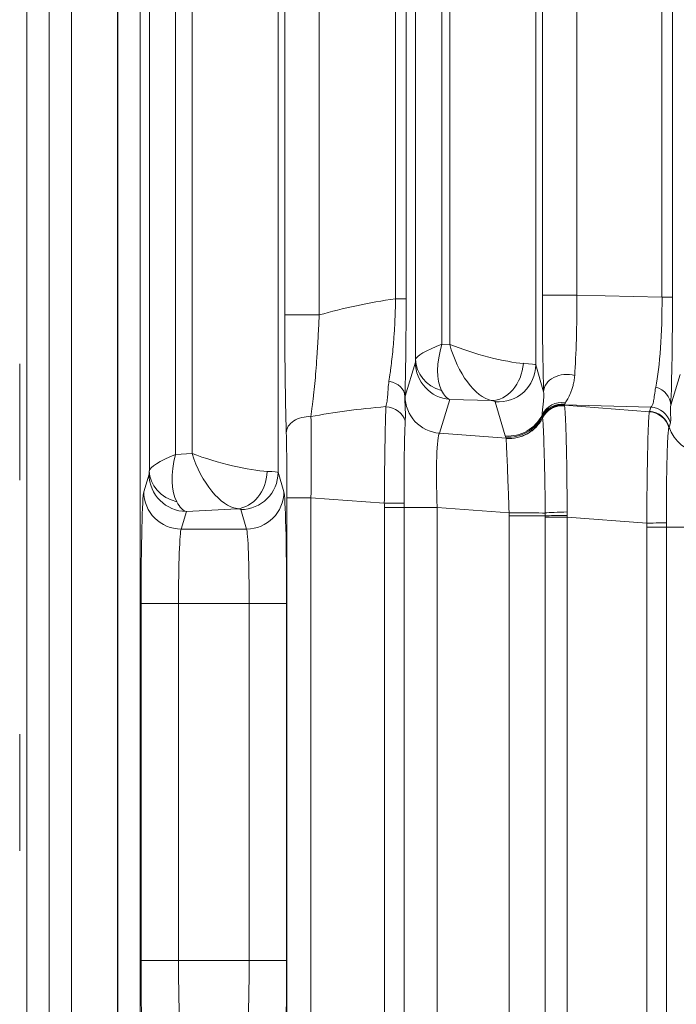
# Model space of a CAD drawing. Header units: millimetres. Extents: x 4 to 836, y 5 to 589.
# Tile 140 of 153: x 743.51 to 752.28, y 279.13 to 292.28. Entities that reach past the tile are written whole.
import ezdxf

# ---------------------------------------------------------------- set-up
doc = ezdxf.new("R2010")
doc.units = ezdxf.units.MM
doc.layers.add('1', color=7, linetype='Continuous', true_color=0xffffff)
doc.styles.add('ideas_simplex', font='simplex.shx')
doc.dimstyles.get("Standard").update_dxf_attribs({"dimtxt": 0.18, "dimasz": 0.18, "dimexe": 0.18, "dimexo": 0.0625, "dimgap": 0.09, "dimtad": 0, "dimtih": 1, "dimtoh": 1, "dimdec": 4, "dimzin": 0, "dimdsep": 46, "dimtxsty": 'Standard', "dimcen": 0.09, "dimadec": 0, "dimazin": 0, "dimtfac": 1, "dimtdec": 4, "dimtofl": 0, "dimtmove": 0, "dimatfit": 3, "dimfxl": 1, "dimtolj": 1, "dimtzin": 0, "dimarcsym": 0})

# ---------------------------------------------------------------- blocks, each defined once
blk = doc.blocks.new('_U3')
at = {"layer": '1', "color": 152, "lineweight": 13}
for p, q in [((707.442812, 308.75902), (787.573916, 308.75902)), ((726.830256, 256.097779), (787.573916, 256.097779))]:
    blk.add_line(p, q, dxfattribs=at)
at = {"layer": '1', "color": 27, "lineweight": 13}
blk.add_line((785.573916, 256.097779), (785.573916, 308.75902), dxfattribs=at)
at = {"layer": '1', "color": 87, "lineweight": 25}
for p, q in [((784.073916, 289.5309), (778.448916, 289.5309)), ((778.448916, 289.5309), (778.448916, 288.0309)), ((784.073916, 288.0309), (784.073916, 289.5309)), ((778.448916, 276.8259), (778.448916, 275.3259)), ((784.073916, 275.3259), (784.073916, 276.8259)), ((778.448916, 275.3259), (784.073916, 275.3259))]:
    blk.add_line(p, q, dxfattribs=at)
at = {"layer": '1', "color": 27, "lineweight": 18}
for points in [[(785.573916, 308.75902), (786.102897, 305.759022), (785.044935, 305.759018)], [(785.573916, 256.097779), (785.044935, 259.097777), (786.102897, 259.097781)]]:
    blk.add_solid(points, dxfattribs=at)
at = {"layer": '1', "color": 87, "linetype": 'Continuous', "lineweight": 25, "char_height": 3, "attachment_point": 7, "rotation": 90, "line_spacing_factor": 1.204819, "style": 'ideas_simplex'}
for s, insert in [('\\W1.2097;52,7', (776.607916, 276.7734)), ('\\W1.2097;2.07', (783.920416, 276.7734))]:
    blk.add_mtext(s, dxfattribs=dict(at, insert=insert))
blk = doc.blocks.new('_U7')
at = {"layer": '1', "color": 152, "lineweight": 13}
for p, q in [((727.832774, 357.09793), (811.109585, 357.09793)), ((708.853977, 241.643112), (811.109585, 241.643112))]:
    blk.add_line(p, q, dxfattribs=at)
at = {"layer": '1', "color": 27, "lineweight": 13}
blk.add_line((809.109585, 241.643112), (809.109585, 357.09793), dxfattribs=at)
at = {"layer": '1', "color": 87, "lineweight": 25}
for p, q in [((807.609585, 306.473021), (801.984585, 306.473021)), ((801.984585, 306.473021), (801.984585, 304.973021)), ((807.609585, 304.973021), (807.609585, 306.473021)), ((801.984585, 293.768021), (801.984585, 292.268021)), ((807.609585, 292.268021), (807.609585, 293.768021)), ((801.984585, 292.268021), (807.609585, 292.268021))]:
    blk.add_line(p, q, dxfattribs=at)
at = {"layer": '1', "color": 27, "lineweight": 18}
for points in [[(809.109585, 357.09793), (809.638566, 354.097932), (808.580604, 354.097928)], [(809.109585, 241.643112), (808.580604, 244.64311), (809.638566, 244.643114)]]:
    blk.add_solid(points, dxfattribs=at)
at = {"layer": '1', "color": 87, "linetype": 'Continuous', "lineweight": 25, "char_height": 3, "attachment_point": 7, "rotation": 90, "line_spacing_factor": 1.204819, "style": 'ideas_simplex'}
for s, insert in [('\\W1.1692;115,5', (800.143585, 292.230521)), ('\\W1.2097;4.55', (807.456085, 293.715521))]:
    blk.add_mtext(s, dxfattribs=dict(at, insert=insert))

msp = doc.modelspace()

# ---------------------------------------------------------------- linework, layer by layer
at = {"layer": '1', "color": 143, "linetype": 'Continuous', "lineweight": 13}
for p, q in [((744.815, 257.874), (744.815, 355.321)), ((744.204, 349.955), (744.204, 263.24)), ((744.819, 274.881), (744.819, 338.314)), ((745.118, 338.314), (745.118, 274.881)), ((745.242, 286.256), (745.242, 326.94)), ((746.963, 326.96), (746.963, 286.236)), ((745.592, 326.722), (745.592, 286.474)), ((745.813, 286.486), (745.813, 326.71)), ((750.406, 325.522), (750.406, 287.674)), ((748.8, 287.745), (748.8, 325.451)), ((749.15, 325.248), (749.15, 287.948)), ((749.256, 287.945), (749.256, 325.25)), ((747.051, 288.338), (747.051, 324.858)), ((747.511, 324.858), (747.511, 288.338)), ((748.533, 288.553), (748.533, 324.642)), ((748.673, 324.642), (748.673, 288.553)), ((750.495, 288.604), (750.495, 324.591)), ((750.954, 324.591), (750.954, 288.604)), ((752.092, 288.574), (752.092, 324.621)), ((752.232, 324.621), (752.232, 288.574)), ((748.533, 288.553), (748.673, 288.553)), ((750.495, 288.604), (750.954, 288.604)), ((750.954, 288.604), (752.092, 288.574)), ((752.092, 288.574), (752.232, 288.574)), ((747.511, 288.338), (747.051, 288.338)), ((749.15, 287.948), (749.256, 287.945)), ((748.659, 287.254), (748.797, 287.706)), ((750.406, 287.674), (750.511, 287.311)), ((752.209, 287.133), (752.335, 287.544)), ((749.256, 287.21), (749.118, 286.757)), ((749.81, 287.195), (749.256, 287.21)), ((749.998, 286.722), (749.865, 287.177)), ((751.943, 287.107), (750.785, 287.137)), ((750.788, 287.131), (751.924, 287.045)), ((751.926, 287.05), (751.943, 287.107)), ((752.205, 286.898), (752.188, 286.841)), ((749.118, 286.757), (750.009, 286.69)), ((745.592, 286.474), (745.813, 286.486)), ((745.168, 285.976), (745.238, 286.211)), ((746.963, 286.236), (747.04, 285.976)), ((747.402, 285.896), (747.081, 285.896)), ((747.081, 278.3), (747.081, 285.896)), ((747.402, 285.896), (747.402, 278.3)), ((748.382, 285.822), (747.402, 285.896)), ((748.383, 285.766), (748.647, 285.766)), ((748.383, 278.43), (748.383, 285.766)), ((748.647, 285.766), (749.088, 285.766)), ((748.647, 285.766), (748.647, 278.43)), ((750.049, 285.693), (749.088, 285.766)), ((749.088, 285.766), (749.088, 278.43)), ((745.738, 285.713), (745.667, 285.478)), ((746.414, 285.75), (745.738, 285.713)), ((746.541, 285.478), (746.463, 285.737)), ((750.049, 278.54), (750.049, 285.655)), ((750.049, 285.655), (750.533, 285.655)), ((750.533, 278.558), (750.533, 285.637)), ((750.533, 285.637), (750.824, 285.637)), ((750.824, 285.637), (750.824, 278.558)), ((751.889, 285.557), (750.824, 285.637)), ((751.889, 285.501), (752.154, 285.501)), ((751.889, 278.695), (751.889, 285.501)), ((752.594, 285.501), (752.154, 285.501)), ((752.154, 285.501), (752.154, 278.695)), ((745.667, 285.478), (746.541, 285.478)), ((745.632, 284.482), (745.132, 284.482)), ((745.132, 279.714), (745.132, 284.482)), ((746.576, 284.482), (745.632, 284.482)), ((745.632, 284.482), (745.632, 279.714)), ((747.076, 284.482), (746.576, 284.482)), ((746.576, 279.714), (746.576, 284.482)), ((747.076, 284.482), (747.076, 279.714)), ((745.632, 279.714), (745.132, 279.714)), ((745.632, 279.714), (746.576, 279.714)), ((747.076, 279.714), (746.576, 279.714))]:
    msp.add_line(p, q, dxfattribs=at)
at = {"layer": '1', "color": 143, "linetype": 'Continuous', "lineweight": 18}
for p, q in [((743.604, 350.063), (743.604, 263.133)), ((743.904, 263.24), (743.904, 349.955)), ((743.51, 286.129), (743.51, 287.686)), ((743.51, 281.179), (743.51, 282.737))]:
    msp.add_line(p, q, dxfattribs=at)
at = {"layer": '1', "color": 143, "linetype": 'Continuous', "lineweight": 13}
for centre, major_axis, ratio, start_param, end_param in [((750.472, 285.596), (-5.359, 0.61), 0.555322, 5.144862, 5.359549), ((750.549, 288.628), (-0.001, -1.801), 0.030434, 4.725631, 5.532945), ((750.849, 288.628), (-0.007, 1.501), 0.069967, 3.888858, 4.696172), ((751.876, 288.601), (-0.01, 1.501), 0.144199, 3.75491, 4.693626), ((752.176, 288.601), (-0.001, 1.801), 0.031454, 3.758799, 4.697514), ((749.55, 287.948), (-0.749, -0.213), 0.16115, 5.228872, 6.211309), ((749.55, 287.948), (-0.292, -0.731), 0.480074, 4.902082, 5.884519), ((749.656, 287.945), (-0.749, 0.223), 0.167328, 1.058343, 2.511926), ((749.656, 287.945), (-0.267, 0.744), 0.48275, 1.399063, 2.852645), ((748.796, 287.955), (0, 0.25), 0.031454, 3.243932, 3.715078), ((749.3, 287.745), (0.499, -0.024), 0.878584, 3.196431, 4.437869), ((749.297, 287.706), (-0.478, 0.146), 0.996014, 0.297852, 1.785245), ((749.851, 287.691), (0.093, 0.491), 0.77245, 3.279264, 4.858354), ((749.906, 287.674), (-0.48, -0.14), 0.995643, 1.207413, 2.857034), ((749.656, 287.694), (-0.75, 0.02), 0.029238, 3.168569, 3.821783), ((750.811, 287.311), (-0.3, -0.01), 0.776151, 4.295129, 6.241659), ((748.358, 287.251), (-0.3, 0.008), 0.714578, 3.179021, 4.439644), ((751.909, 287.133), (-0.3, 0.013), 0.858349, 3.192635, 4.413477), ((748.662, 285.755), (0, 1.504), 0.026222, 0.085494, 0.105872), ((749.158, 287.254), (0.478, -0.146), 0.996014, 3.439444, 4.926838), ((749.296, 287.955), (-0.012, -0.75), 0.344743, 5.705365, 6.176511), ((751.271, 285.596), (-5.474, 0.489), 0.272631, 5.287995, 5.521537), ((748.374, 286.855), (-0.299, 0.018), 0.865443, 3.477325, 4.664411), ((749.616, 287.197), (-0.25, 0.021), 0.087194, 3.174945, 3.828159), ((750.759, 286.875), (-0.298, 0.034), 0.982269, 4.678398, 5.944958), ((750.759, 286.851), (-0.299, -0.026), 0.991317, 4.517846, 5.732632), ((750.761, 286.839), (-0.284, -0.098), 0.995464, 4.299844, 5.486244), ((750.763, 286.833), (-0.286, -0.092), 0.995544, 4.320806, 5.507206), ((750.764, 286.83), (-0.296, -0.047), 0.993751, 4.472079, 5.658942), ((750.764, 286.829), (-0.297, -0.041), 0.992886, 4.491637, 5.678511), ((751.919, 286.809), (-0.287, 0.088), 0.996014, 3.740438, 4.926838), ((747.371, 286.763), (0.3, 0.008), 0.722159, 1.448499, 3.103741), ((747.349, 285.892), (-0.023, -1.503), 0.034806, 1.573947, 2.380449), ((750.039, 287.218), (-0.48, -0.14), 0.995643, 1.207413, 2.411234), ((750.043, 287.204), (-0.471, -0.168), 0.995424, 1.148438, 2.337855), ((750.049, 287.186), (-0.477, -0.149), 0.995576, 1.188036, 2.374065), ((750.05, 287.185), (0.482, 0.134), 0.994903, 4.361205, 5.547224), ((751.899, 286.747), (-0.268, 0.136), 0.995564, 3.909371, 5.098516), ((751.902, 286.753), (0.287, -0.088), 0.996014, 0.598846, 1.785245), ((752.665, 286.989), (-0.478, 0.146), 0.996014, 0.598846, 1.785245), ((747.05, 285.892), (0, -1.203), 0.026128, 1.574077, 2.38058), ((749.162, 285.755), (-0.038, 1.006), 0.073389, 0.079108, 1.557174), ((745.991, 286.474), (-0.749, -0.229), 0.170757, 5.222502, 6.204939), ((745.991, 286.474), (-0.254, -0.751), 0.483887, 4.874385, 5.856821), ((746.213, 286.486), (-0.749, 0.207), 0.157833, 1.052243, 2.549231), ((746.213, 286.486), (-0.306, 0.723), 0.478289, 1.371252, 2.868239), ((745.237, 286.46), (0, -0.25), 0.031404, 0.10491, 0.619461), ((745.738, 286.211), (-0.479, 0.143), 0.995856, 0.291963, 1.860478), ((745.741, 286.256), (0.499, -0.022), 0.864178, 3.193639, 4.485026), ((746.414, 286.248), (0.059, 0.497), 0.802499, 3.288192, 4.807197), ((746.463, 286.236), (-0.479, -0.143), 0.995856, 1.281115, 2.84963), ((746.213, 286.235), (-0.75, 0), 0.029163, 3.167773, 3.777582), ((745.171, 284.482), (0, -1.5), 0.026186, 3.228859, 4.712389), ((745.667, 285.976), (-0.479, 0.143), 0.995856, 0.291963, 1.860478), ((746.541, 285.976), (-0.479, -0.143), 0.995856, 1.281115, 2.84963), ((747.037, 284.482), (0, -1.5), 0.026186, 1.570796, 3.054326), ((745.737, 286.46), (-0.025, 0.75), 0.344332, 2.531192, 3.045743), ((748.362, 285.822), (-0.3, -0.004), 0.000932, 1.640603, 2.828939), ((746.213, 285.737), (-0.25, 0), 0.087489, 3.167773, 3.777582), ((750.084, 285.693), (0.5, -0.001), 0.000077, 4.642576, 5.827268), ((750.802, 285.692), (-0.3, -0.006), 0.044184, 4.638292, 5.826805), ((750.803, 285.655), (-0.3, -0.002), 0.014605, 4.641342, 5.828738), ((751.868, 285.557), (-0.3, -0.004), 0.000932, 1.640603, 2.828939), ((745.671, 284.482), (0, -1), 0.039279, 3.228859, 4.712389), ((746.537, 284.482), (0, -1), 0.039279, 1.570796, 3.054326), ((745.171, 279.714), (0, -1.5), 0.026186, 4.712389, 6.195919), ((745.671, 279.714), (0, -1), 0.039279, 4.712389, 6.195919), ((746.537, 279.714), (0, -1), 0.039279, 0.087266, 1.570796), ((747.037, 279.714), (0, -1.5), 0.026186, 0.087266, 1.570796)]:
    msp.add_ellipse(centre, major_axis=major_axis, ratio=ratio, start_param=start_param, end_param=end_param, dxfattribs=at)
for points, knots in [([(748.444, 287.455), (748.45, 287.49), (748.455, 287.527), (748.463, 287.585), (748.466, 287.604), (748.471, 287.644), (748.474, 287.664), (748.486, 287.768), (748.495, 287.855), (748.505, 287.971), (748.507, 287.995), (748.51, 288.043), (748.512, 288.067), (748.517, 288.141), (748.52, 288.191), (748.525, 288.292), (748.527, 288.344), (748.531, 288.447), (748.532, 288.5), (748.533, 288.553)], [0, 0, 0, 0, 0.125, 0.125, 0.1875, 0.1875, 0.25, 0.25, 0.5, 0.5, 0.5625, 0.5625, 0.625, 0.625, 0.75, 0.75, 0.875, 0.875, 1, 1, 1, 1]), ([(747.511, 288.338), (747.509, 288.271), (747.506, 288.206), (747.499, 288.077), (747.496, 288.013), (747.49, 287.919), (747.488, 287.888), (747.485, 287.826), (747.482, 287.795), (747.476, 287.705), (747.472, 287.646), (747.458, 287.475), (747.448, 287.368), (747.434, 287.241), (747.431, 287.216), (747.426, 287.167), (747.417, 287.094), (747.408, 287.024), (747.402, 286.979)], [0, 0, 0, 0, 0.125, 0.125, 0.25, 0.25, 0.3125, 0.3125, 0.375, 0.375, 0.5, 0.5, 0.75, 0.75, 0.8125, 0.8125, 0.875, 1, 1, 1, 1]), ([(750.926, 287.528), (750.924, 287.503), (750.921, 287.48), (750.913, 287.436), (750.909, 287.415), (750.898, 287.377), (750.893, 287.359), (750.881, 287.326), (750.875, 287.31), (750.857, 287.266), (750.844, 287.241), (750.822, 287.198), (750.811, 287.18), (750.803, 287.166)], [0, 0, 0, 0, 0.125, 0.125, 0.25, 0.25, 0.375, 0.375, 0.5, 0.5, 0.75, 0.75, 1, 1, 1, 1]), ([(748.404, 287.113), (748.41, 287.137), (748.415, 287.162), (748.423, 287.214), (748.425, 287.241), (748.429, 287.298), (748.431, 287.328), (748.436, 287.39), (748.439, 287.422), (748.444, 287.455)], [0, 0, 0, 0, 0.25, 0.25, 0.5, 0.5, 0.75, 0.75, 1, 1, 1, 1]), ([(751.943, 287.107), (751.952, 287.113), (751.959, 287.123), (751.968, 287.144), (751.971, 287.152), (751.976, 287.171), (751.978, 287.181), (751.984, 287.214), (751.987, 287.241), (751.996, 287.302), (752.001, 287.337), (752.008, 287.375)], [0, 0, 0, 0, 0.25, 0.25, 0.375, 0.375, 0.5, 0.5, 0.75, 0.75, 1, 1, 1, 1]), ([(748.658, 287.251), (748.657, 287.222), (748.657, 287.194), (748.659, 287.139), (748.66, 287.112), (748.663, 287.059), (748.663, 287.032), (748.664, 286.978), (748.663, 286.951), (748.661, 286.924)], [0, 0, 0, 0, 0.25, 0.25, 0.5, 0.5, 0.75, 0.75, 1, 1, 1, 1]), ([(750.489, 287.003), (750.489, 287.017), (750.491, 287.033), (750.496, 287.071), (750.499, 287.092), (750.505, 287.142), (750.508, 287.17), (750.511, 287.217), (750.512, 287.234), (750.513, 287.271), (750.512, 287.29), (750.511, 287.311)], [0, 0, 0, 0, 0.25, 0.25, 0.5, 0.5, 0.75, 0.75, 0.875, 0.875, 1, 1, 1, 1]), ([(748.382, 285.822), (748.383, 285.887), (748.383, 285.952), (748.384, 286.049), (748.384, 286.081), (748.384, 286.129), (748.385, 286.145), (748.385, 286.177), (748.385, 286.193), (748.386, 286.272), (748.387, 286.394), (748.389, 286.511), (748.39, 286.581), (748.39, 286.595), (748.391, 286.623), (748.392, 286.664), (748.392, 286.704), (748.394, 286.781), (748.395, 286.829), (748.397, 286.898), (748.397, 286.92), (748.399, 286.963), (748.399, 286.984), (748.401, 287.044), (748.402, 287.081), (748.404, 287.113)], [0, 0, 0, 0, 0.125, 0.125, 0.1875, 0.1875, 0.21875, 0.21875, 0.25, 0.25, 0.375, 0.5, 0.5, 0.53125, 0.53125, 0.5625, 0.625, 0.625, 0.75, 0.75, 0.8125, 0.8125, 0.875, 0.875, 1, 1, 1, 1]), ([(750.789, 287.127), (750.789, 287.127), (750.789, 287.127), (750.789, 287.126), (750.789, 287.126), (750.789, 287.126)], [0, 0, 0, 0, 0.624236, 0.624236, 1, 1, 1, 1]), ([(750.789, 287.126), (750.79, 287.121), (750.791, 287.114), (750.793, 287.095), (750.794, 287.084), (750.798, 287.046), (750.8, 287.014), (750.802, 286.964), (750.803, 286.953), (750.804, 286.931), (750.805, 286.897), (750.807, 286.86), (750.809, 286.781), (750.811, 286.722), (750.813, 286.642), (750.814, 286.625), (750.814, 286.591), (750.816, 286.54), (750.817, 286.486), (750.819, 286.376), (750.82, 286.299), (750.821, 286.197), (750.821, 286.176), (750.822, 286.135), (750.822, 286.072), (750.823, 286.009), (750.824, 285.881), (750.824, 285.794), (750.824, 285.706)], [0, 0, 0, 0, 0.0625, 0.0625, 0.125, 0.125, 0.25, 0.25, 0.28125, 0.28125, 0.3125, 0.375, 0.375, 0.5, 0.5, 0.53125, 0.53125, 0.5625, 0.625, 0.625, 0.75, 0.75, 0.78125, 0.78125, 0.8125, 0.875, 0.875, 1, 1, 1, 1]), ([(752.209, 287.133), (752.207, 287.1), (752.207, 287.071), (752.207, 287.02), (752.208, 286.997), (752.209, 286.968), (752.209, 286.959), (752.21, 286.943), (752.209, 286.935), (752.209, 286.915), (752.207, 286.905), (752.205, 286.898)], [0, 0, 0, 0, 0.25, 0.25, 0.5, 0.5, 0.625, 0.625, 0.75, 0.75, 1, 1, 1, 1]), ([(750.533, 285.693), (750.532, 285.772), (750.531, 285.849), (750.529, 285.964), (750.529, 286.002), (750.528, 286.058), (750.528, 286.077), (750.527, 286.114), (750.527, 286.132), (750.525, 286.224), (750.523, 286.293), (750.521, 286.392), (750.52, 286.425), (750.519, 286.471), (750.519, 286.487), (750.518, 286.517), (750.517, 286.532), (750.515, 286.604), (750.514, 286.657), (750.511, 286.728), (750.51, 286.75), (750.509, 286.782), (750.508, 286.792), (750.508, 286.811), (750.507, 286.82), (750.505, 286.865), (750.503, 286.894), (750.5, 286.927), (750.5, 286.937), (750.498, 286.952), (750.497, 286.958), (750.496, 286.963)], [0, 0, 0, 0, 0.125, 0.125, 0.1875, 0.1875, 0.21875, 0.21875, 0.25, 0.25, 0.375, 0.375, 0.4375, 0.4375, 0.46875, 0.46875, 0.5, 0.5, 0.625, 0.625, 0.6875, 0.6875, 0.71875, 0.71875, 0.75, 0.75, 0.875, 0.875, 0.9375, 0.9375, 1, 1, 1, 1]), ([(751.889, 285.557), (751.889, 285.58), (751.889, 285.604), (751.889, 285.65), (751.889, 285.673), (751.89, 285.743), (751.89, 285.789), (751.891, 285.924), (751.892, 286.013), (751.894, 286.121), (751.894, 286.142), (751.895, 286.185), (751.896, 286.248), (751.896, 286.308), (751.899, 286.425), (751.9, 286.499), (751.903, 286.636), (751.905, 286.698), (751.907, 286.78), (751.908, 286.806), (751.91, 286.842), (751.91, 286.854), (751.911, 286.876), (751.912, 286.887), (751.914, 286.938), (751.916, 286.971), (751.919, 287.008), (751.92, 287.018), (751.921, 287.031), (751.922, 287.034), (751.923, 287.04), (751.923, 287.043), (751.924, 287.045)], [0, 0, 0, 0, 0.03125, 0.03125, 0.0625, 0.0625, 0.125, 0.125, 0.25, 0.25, 0.28125, 0.28125, 0.3125, 0.375, 0.375, 0.5, 0.5, 0.625, 0.625, 0.6875, 0.6875, 0.71875, 0.71875, 0.75, 0.75, 0.875, 0.875, 0.9375, 0.9375, 0.96875, 0.96875, 1, 1, 1, 1]), ([(748.661, 286.924), (748.66, 286.895), (748.659, 286.864), (748.657, 286.813), (748.656, 286.795), (748.655, 286.758), (748.654, 286.739), (748.653, 286.681), (748.652, 286.639), (748.65, 286.574), (748.65, 286.551), (748.649, 286.505), (748.649, 286.482), (748.648, 286.41), (748.647, 286.311), (748.646, 286.207), (748.646, 286.127), (748.646, 286.1), (748.646, 286.046), (748.646, 286.018), (748.646, 285.936), (748.647, 285.881), (748.647, 285.825)], [0, 0, 0, 0, 0.125, 0.125, 0.1875, 0.1875, 0.25, 0.25, 0.375, 0.375, 0.4375, 0.4375, 0.5, 0.5, 0.625, 0.75, 0.75, 0.8125, 0.8125, 0.875, 0.875, 1, 1, 1, 1]), ([(752.186, 286.834), (752.185, 286.832), (752.184, 286.83), (752.183, 286.824), (752.182, 286.82), (752.18, 286.809), (752.179, 286.799), (752.175, 286.766), (752.173, 286.737), (752.17, 286.693), (752.169, 286.684), (752.168, 286.664), (752.167, 286.634), (752.165, 286.601), (752.162, 286.53), (752.161, 286.477), (752.158, 286.36), (752.156, 286.298), (752.155, 286.198), (752.154, 286.164), (752.154, 286.094), (752.153, 286.058), (752.153, 285.948), (752.152, 285.873), (752.152, 285.757), (752.153, 285.719), (752.153, 285.66), (752.153, 285.64), (752.153, 285.6), (752.153, 285.58), (752.153, 285.561)], [0, 0, 0, 0, 0.03125, 0.03125, 0.0625, 0.0625, 0.125, 0.125, 0.25, 0.25, 0.28125, 0.28125, 0.3125, 0.375, 0.375, 0.5, 0.5, 0.625, 0.625, 0.6875, 0.6875, 0.75, 0.75, 0.875, 0.875, 0.9375, 0.9375, 0.96875, 0.96875, 1, 1, 1, 1]), ([(750.049, 285.693), (750.048, 285.724), (750.047, 285.755), (750.045, 285.816), (750.044, 285.847), (750.04, 285.938), (750.038, 285.997), (750.035, 286.082), (750.034, 286.11), (750.032, 286.166), (750.031, 286.193), (750.028, 286.271), (750.026, 286.32), (750.024, 286.377), (750.023, 286.388), (750.022, 286.41), (750.022, 286.421), (750.021, 286.452), (750.02, 286.472), (750.017, 286.528), (750.016, 286.56), (750.014, 286.595), (750.014, 286.601), (750.013, 286.614), (750.013, 286.632), (750.012, 286.646), (750.01, 286.672), (750.01, 286.683), (750.009, 286.689)], [0, 0, 0, 0, 0.0625, 0.0625, 0.125, 0.125, 0.25, 0.25, 0.3125, 0.3125, 0.375, 0.375, 0.5, 0.5, 0.53125, 0.53125, 0.5625, 0.5625, 0.625, 0.625, 0.75, 0.75, 0.78125, 0.78125, 0.8125, 0.875, 0.875, 1, 1, 1, 1])]:
    msp.add_open_spline(points, degree=3, knots=knots, dxfattribs=at)
at = {"layer": '1', "color": 143, "linetype": 'Continuous', "lineweight": 18}
for points, knots in [([(748.673, 288.553), (748.673, 288.491), (748.673, 288.43), (748.673, 288.309), (748.673, 288.249), (748.672, 288.13), (748.671, 288.071), (748.671, 287.998), (748.671, 287.984), (748.67, 287.955), (748.67, 287.912), (748.669, 287.87), (748.668, 287.732), (748.666, 287.627), (748.664, 287.503), (748.663, 287.478), (748.662, 287.43), (748.661, 287.36), (748.659, 287.293), (748.658, 287.251)], [0, 0, 0, 0, 0.125, 0.125, 0.25, 0.25, 0.375, 0.375, 0.40625, 0.40625, 0.4375, 0.5, 0.5, 0.75, 0.75, 0.8125, 0.8125, 0.875, 1, 1, 1, 1]), ([(747.071, 286.763), (747.07, 286.815), (747.069, 286.869), (747.067, 286.953), (747.066, 286.981), (747.065, 287.039), (747.064, 287.068), (747.061, 287.217), (747.059, 287.342), (747.056, 287.541), (747.055, 287.609), (747.055, 287.697), (747.054, 287.715), (747.054, 287.751), (747.054, 287.804), (747.053, 287.858), (747.052, 287.966), (747.052, 288.039), (747.051, 288.187), (747.051, 288.262), (747.051, 288.338)], [0, 0, 0, 0, 0.125, 0.125, 0.1875, 0.1875, 0.25, 0.25, 0.5, 0.5, 0.625, 0.625, 0.65625, 0.65625, 0.6875, 0.75, 0.75, 0.875, 0.875, 1, 1, 1, 1])]:
    msp.add_open_spline(points, degree=3, knots=knots, dxfattribs=at)
at = {"layer": '1', "color": 143, "linetype": 'Continuous', "lineweight": 13}
for points in [[(750.791, 287.147), (750.789, 287.143), (750.787, 287.14), (750.785, 287.137)], [(750.785, 287.137), (750.786, 287.135), (750.787, 287.133), (750.788, 287.131)], [(750.788, 287.131), (750.788, 287.13), (750.788, 287.129), (750.789, 287.127)], [(750.803, 287.166), (750.798, 287.159), (750.794, 287.152), (750.791, 287.147)], [(750.49, 286.984), (750.49, 286.989), (750.489, 286.996), (750.489, 287.003)], [(750.493, 286.973), (750.492, 286.976), (750.491, 286.98), (750.49, 286.984)], [(750.495, 286.966), (750.495, 286.968), (750.494, 286.971), (750.493, 286.973)], [(750.496, 286.964), (750.496, 286.965), (750.496, 286.965), (750.495, 286.966)], [(750.496, 286.963), (750.496, 286.963), (750.496, 286.963), (750.496, 286.964)], [(751.924, 287.045), (751.925, 287.047), (751.925, 287.049), (751.926, 287.05)], [(752.188, 286.841), (752.187, 286.839), (752.186, 286.837), (752.186, 286.834)], [(750.003, 286.708), (750.001, 286.713), (749.999, 286.717), (749.998, 286.722)], [(750.009, 286.69), (750.007, 286.696), (750.005, 286.702), (750.003, 286.708)], [(750.009, 286.689), (750.009, 286.689), (750.009, 286.69), (750.009, 286.69)], [(748.383, 285.766), (748.383, 285.784), (748.383, 285.803), (748.382, 285.822)], [(748.647, 285.825), (748.647, 285.805), (748.647, 285.786), (748.647, 285.766)], [(750.049, 285.655), (750.049, 285.668), (750.049, 285.681), (750.049, 285.693)], [(750.533, 285.655), (750.533, 285.668), (750.533, 285.68), (750.533, 285.693)], [(750.533, 285.637), (750.533, 285.643), (750.533, 285.649), (750.533, 285.655)], [(750.824, 285.706), (750.824, 285.691), (750.824, 285.675), (750.824, 285.66)], [(750.824, 285.66), (750.824, 285.652), (750.824, 285.645), (750.824, 285.637)], [(751.889, 285.501), (751.889, 285.52), (751.889, 285.538), (751.889, 285.557)], [(752.153, 285.561), (752.154, 285.541), (752.154, 285.521), (752.154, 285.501)]]:
    msp.add_open_spline(points, degree=3, dxfattribs=at)

# ---------------------------------------------------------------- dimensions: what is measured, and where the dimension line sits
at = {"layer": '1', "color": 87, "linetype": 'Continuous', "lineweight": 25}
for base, p1, p2, text, picture, middle in [((809.11, 241.643), (724.726, 357.098), (706.354, 241.643), '<>\\P[\\C87;\\H3.00;\\Fsimplex.shx;4.55\\Fsimplex.shx;\\H3.00;\\C87; ]', '_U7', (809.11, 299.371)), ((785.574, 308.759), (724.33, 256.098), (704.943, 308.759), '<>\\P[\\C87;\\H3.00;\\Fsimplex.shx;2.07\\Fsimplex.shx;\\H3.00;\\C87; ]', '_U3', (785.574, 282.428))]:
    dim = msp.add_linear_dim(base=base, p1=p1, p2=p2, angle=90, text=text, dimstyle='Standard', override={"dimtxt": 3, "dimasz": 3, "dimexe": 2, "dimexo": 2.5, "dimgap": 1.5, "dimtad": 1, "dimtih": 0, "dimtoh": 0, "dimdec": 1, "dimlfac": 1, "dimzin": 8, "dimdsep": 44, "dimlunit": 2, "dimtxsty": 'ideas_simplex', "dimsah": 1, "dimse1": 0, "dimse2": 0, "dimsd1": 0, "dimsd2": 0, "dimclrd": 27, "dimclre": 152, "dimclrt": 87, "dimtol": 0, "dimtm": -0.1, "dimtfac": 0.5, "dimtdec": 2, "dimtofl": 1, "dimtmove": 0, "dimtzin": 8, "dimlwd": 13, "dimlwe": 13}, dxfattribs=at)
    dim.commit()
    dim.dimension.update_dxf_attribs({"geometry": picture, "text_midpoint": middle, "dimtype": 160})

doc.saveas('drawing.dxf')
